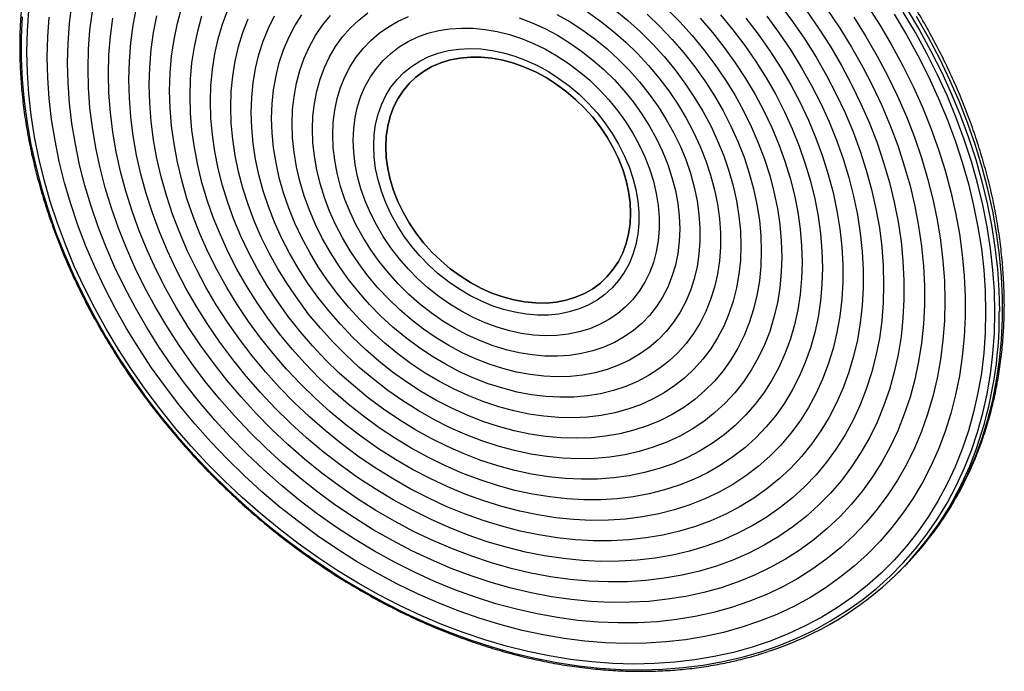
# Paper-space layout '_Trimétrica' of a CAD drawing. Header units: inches. Extents: x -6.5 to 4, y -6.6 to 4.
# Tile 1 of 2: x -6.5 to 4, y -6.6 to 0.4. Entities that reach past the tile are written whole.
import ezdxf

# ---------------------------------------------------------------- set-up
doc = ezdxf.new("R2010")
doc.units = ezdxf.units.IN
doc.header["$MEASUREMENT"] = 0

psp = doc.layouts.new('_Trimétrica')

# ---------------------------------------------------------------- linework, layer by layer
at = {"color": 7, "linetype": 'Continuous', "lineweight": 25}
psp.add_line((2.804, -5.515), (2.839, -5.482), dxfattribs=at)
at = {"color": 7, "linetype": 'Continuous', "lineweight": 25, "flags": 128}
for points in [[(2.495, 0.556), (2.63, 0.345), (2.756, 0.131), (2.873, -0.087), (2.982, -0.307), (3.081, -0.529), (3.171, -0.753), (3.252, -0.978), (3.323, -1.204), (3.384, -1.43), (3.435, -1.655), (3.476, -1.88), (3.506, -2.104), (3.527, -2.327), (3.537, -2.547), (3.537, -2.765), (3.527, -2.979), (3.506, -3.19), (3.476, -3.397), (3.435, -3.6), (3.384, -3.798), (3.323, -3.991), (3.252, -4.179), (3.171, -4.36), (3.081, -4.535), (2.982, -4.703), (2.873, -4.864), (2.756, -5.017), (2.63, -5.163), (2.495, -5.301), (2.353, -5.43), (2.202, -5.551), (2.044, -5.663), (1.879, -5.766), (1.708, -5.859), (1.529, -5.943), (1.345, -6.017), (1.155, -6.081), (0.96, -6.136), (0.759, -6.18), (0.555, -6.214), (0.346, -6.237), (0.134, -6.251), (-0.082, -6.254), (-0.3, -6.246), (-0.52, -6.229), (-0.742, -6.201), (-0.965, -6.162), (-1.189, -6.114), (-1.414, -6.055), (-1.638, -5.987), (-1.862, -5.909), (-2.085, -5.821), (-2.306, -5.723), (-2.526, -5.617), (-2.742, -5.501), (-2.956, -5.377), (-3.167, -5.244), (-3.373, -5.103), (-3.576, -4.953), (-3.774, -4.797), (-3.966, -4.633), (-4.154, -4.462), (-4.335, -4.284), (-4.51, -4.1), (-4.679, -3.91), (-4.84, -3.715), (-4.994, -3.515), (-5.141, -3.31), (-5.279, -3.102), (-5.41, -2.889), (-5.531, -2.673), (-5.644, -2.454), (-5.748, -2.233), (-5.843, -2.01), (-5.928, -1.786), (-6.004, -1.56), (-6.07, -1.334), (-6.126, -1.108), (-6.172, -0.883), (-6.208, -0.658), (-6.234, -0.435), (-6.249, -0.214), (-6.254, 0.005)], [(-6.037, -0.054), (-6.032, 0.157), (-6.016, 0.365), (-5.991, 0.57)], [(1.56, 0.57), (1.697, 0.386), (1.826, 0.198), (1.947, 0.006), (2.059, -0.19), (2.162, -0.388), (2.257, -0.589), (2.342, -0.792), (2.418, -0.996), (2.483, -1.201), (2.54, -1.407), (2.586, -1.612), (2.622, -1.816), (2.647, -2.019), (2.663, -2.22), (2.668, -2.42), (2.663, -2.616), (2.647, -2.809), (2.622, -2.998), (2.586, -3.183), (2.54, -3.363), (2.483, -3.537), (2.418, -3.707), (2.342, -3.87), (2.257, -4.026), (2.162, -4.176), (2.059, -4.318), (1.947, -4.452), (1.826, -4.579), (1.697, -4.697), (1.56, -4.807), (1.416, -4.907), (1.265, -4.999), (1.106, -5.081), (0.942, -5.153), (0.772, -5.216), (0.596, -5.268), (0.415, -5.31), (0.23, -5.343), (0.04, -5.364), (-0.153, -5.376), (-0.349, -5.377), (-0.547, -5.368), (-0.748, -5.348), (-0.951, -5.318), (-1.154, -5.278), (-1.358, -5.227), (-1.562, -5.167), (-1.765, -5.097), (-1.968, -5.017), (-2.168, -4.927), (-2.367, -4.828), (-2.563, -4.721), (-2.756, -4.604), (-2.946, -4.48), (-3.131, -4.347), (-3.312, -4.206), (-3.488, -4.058), (-3.658, -3.903), (-3.822, -3.741), (-3.98, -3.573), (-4.132, -3.4), (-4.276, -3.221), (-4.413, -3.037), (-4.542, -2.848), (-4.662, -2.656), (-4.775, -2.461), (-4.878, -2.262), (-4.972, -2.061), (-5.058, -1.859), (-5.133, -1.654), (-5.199, -1.449), (-5.255, -1.244), (-5.301, -1.039), (-5.337, -0.835), (-5.363, -0.632), (-5.379, -0.43), (-5.384, -0.231)], [(-5.384, -0.231), (-5.379, -0.035), (-5.363, 0.158), (-5.337, 0.347), (-5.301, 0.532)], [(-4.949, -0.349), (-4.943, -0.164), (-4.928, 0.018), (-4.902, 0.196), (-4.866, 0.37), (-4.82, 0.539)], [(-6.521, 0.438), (-6.532, 0.216), (-6.532, -0.008), (-6.521, -0.235), (-6.501, -0.464), (-6.47, -0.694), (-6.429, -0.926), (-6.378, -1.159), (-6.317, -1.392), (-6.246, -1.625), (-6.165, -1.857), (-6.074, -2.088), (-5.975, -2.317), (-5.866, -2.545), (-5.748, -2.77), (-5.621, -2.992), (-5.486, -3.211), (-5.342, -3.426), (-5.191, -3.637), (-5.032, -3.843), (-4.866, -4.044), (-4.692, -4.24), (-4.512, -4.43), (-4.326, -4.613), (-4.134, -4.79), (-3.936, -4.961), (-3.733, -5.124), (-3.525, -5.279), (-3.313, -5.426), (-3.097, -5.566), (-2.878, -5.697), (-2.655, -5.819), (-2.43, -5.932), (-2.203, -6.036), (-1.974, -6.131), (-1.744, -6.216), (-1.513, -6.291), (-1.281, -6.356), (-1.05, -6.412), (-0.819, -6.457), (-0.589, -6.492), (-0.361, -6.517), (-0.135, -6.531), (0.089, -6.535), (0.31, -6.529), (0.528, -6.512), (0.742, -6.485), (0.952, -6.447), (1.157, -6.4), (1.358, -6.342), (1.553, -6.274), (1.742, -6.197), (1.925, -6.11), (2.102, -6.013), (2.272, -5.907), (2.434, -5.791), (2.59, -5.667), (2.737, -5.534), (2.877, -5.393), (3.007, -5.244), (3.13, -5.087), (3.243, -4.922), (3.348, -4.75), (3.443, -4.572), (3.528, -4.387), (3.604, -4.195), (3.67, -3.998), (3.727, -3.796), (3.773, -3.589), (3.809, -3.377), (3.834, -3.161), (3.85, -2.941), (3.855, -2.719)], [(-6.472, 0.065), (-6.467, 0.286), (-6.451, 0.503)], [(2.78, 0.464), (2.91, 0.245), (3.032, 0.024), (3.146, -0.201), (3.25, -0.427), (3.345, -0.655), (3.43, -0.885), (3.506, -1.116), (3.572, -1.347), (3.628, -1.577), (3.674, -1.808), (3.71, -2.037), (3.736, -2.265), (3.751, -2.491), (3.756, -2.715), (3.751, -2.936), (3.736, -3.154), (3.71, -3.368), (3.674, -3.578), (3.628, -3.783), (3.572, -3.984), (3.506, -4.179), (3.43, -4.368), (3.345, -4.551), (3.25, -4.728), (3.146, -4.898), (3.032, -5.061), (2.91, -5.216), (2.78, -5.363), (2.641, -5.502), (2.493, -5.633), (2.339, -5.755), (2.176, -5.868), (2.007, -5.972), (1.831, -6.067), (1.648, -6.152), (1.459, -6.228), (1.265, -6.293), (1.066, -6.349), (0.861, -6.394), (0.652, -6.429), (0.439, -6.454), (0.222, -6.469), (0.003, -6.473), (-0.22, -6.467), (-0.445, -6.45), (-0.671, -6.424), (-0.899, -6.387), (-1.128, -6.339), (-1.358, -6.282), (-1.587, -6.215), (-1.816, -6.137), (-2.044, -6.05), (-2.271, -5.954), (-2.496, -5.848), (-2.718, -5.734), (-2.938, -5.61), (-3.155, -5.477), (-3.368, -5.337), (-3.577, -5.188), (-3.781, -5.031), (-3.981, -4.867), (-4.175, -4.696), (-4.364, -4.518), (-4.546, -4.334), (-4.723, -4.143), (-4.892, -3.947), (-5.054, -3.746), (-5.209, -3.54), (-5.356, -3.329), (-5.495, -3.114), (-5.626, -2.896), (-5.748, -2.674), (-5.861, -2.45), (-5.966, -2.224), (-6.06, -1.995), (-6.146, -1.766), (-6.222, -1.535), (-6.288, -1.304), (-6.344, -1.073), (-6.39, -0.843), (-6.426, -0.613), (-6.451, -0.385), (-6.467, -0.159), (-6.472, 0.065)], [(-6.254, 0.005), (-6.249, 0.222), (-6.234, 0.435)], [(2.349, 0.435), (2.478, 0.228), (2.6, 0.018), (2.712, -0.195), (2.816, -0.41), (2.911, -0.628), (2.996, -0.847), (3.071, -1.067), (3.137, -1.288), (3.193, -1.509), (3.239, -1.729), (3.275, -1.949), (3.3, -2.167), (3.316, -2.383), (3.321, -2.597), (3.316, -2.808), (3.3, -3.016), (3.275, -3.22), (3.239, -3.42), (3.193, -3.616), (3.137, -3.806), (3.071, -3.991), (2.996, -4.17), (2.911, -4.343), (2.816, -4.509), (2.712, -4.668), (2.6, -4.82), (2.478, -4.964), (2.349, -5.1), (2.211, -5.228), (2.065, -5.347), (1.912, -5.458), (1.751, -5.559), (1.584, -5.651), (1.41, -5.734), (1.23, -5.807), (1.045, -5.87), (0.854, -5.923), (0.658, -5.965), (0.458, -5.998), (0.254, -6.021), (0.046, -6.033), (-0.165, -6.034), (-0.378, -6.026), (-0.593, -6.007), (-0.811, -5.978), (-1.029, -5.938), (-1.248, -5.889), (-1.468, -5.829), (-1.687, -5.759), (-1.905, -5.68), (-2.122, -5.591), (-2.338, -5.493), (-2.551, -5.386), (-2.762, -5.269), (-2.97, -5.144), (-3.174, -5.011), (-3.374, -4.87), (-3.57, -4.72), (-3.76, -4.564), (-3.946, -4.4), (-4.126, -4.229), (-4.3, -4.052), (-4.467, -3.869), (-4.627, -3.681), (-4.781, -3.487), (-4.926, -3.288), (-5.064, -3.086), (-5.194, -2.879), (-5.315, -2.669), (-5.428, -2.456), (-5.532, -2.24), (-5.626, -2.023), (-5.711, -1.804), (-5.787, -1.583), (-5.853, -1.363), (-5.909, -1.142), (-5.955, -0.922), (-5.991, -0.702), (-6.016, -0.484), (-6.032, -0.268), (-6.037, -0.054)], [(2.067, 0.514), (2.2, 0.316), (2.325, 0.113), (2.442, -0.092), (2.549, -0.301), (2.648, -0.511), (2.738, -0.724), (2.818, -0.938), (2.888, -1.153), (2.949, -1.368), (3, -1.584), (3.041, -1.798), (3.071, -2.012), (3.092, -2.224), (3.102, -2.434), (3.102, -2.641), (3.092, -2.845), (3.071, -3.046), (3.041, -3.243), (3, -3.436), (2.949, -3.623), (2.888, -3.806), (2.818, -3.982), (2.738, -4.153), (2.648, -4.317), (2.549, -4.474), (2.442, -4.624), (2.325, -4.766), (2.2, -4.901), (2.067, -5.027), (1.926, -5.144), (1.778, -5.253), (1.622, -5.353), (1.459, -5.444), (1.29, -5.525), (1.115, -5.596), (0.934, -5.658), (0.748, -5.709), (0.557, -5.751), (0.362, -5.782), (0.162, -5.804), (-0.04, -5.814), (-0.246, -5.815), (-0.455, -5.805), (-0.665, -5.785), (-0.877, -5.755), (-1.091, -5.714), (-1.304, -5.663), (-1.518, -5.603), (-1.732, -5.532), (-1.945, -5.452), (-2.156, -5.362), (-2.366, -5.264), (-2.573, -5.156), (-2.777, -5.039), (-2.978, -4.913), (-3.176, -4.78), (-3.369, -4.638), (-3.558, -4.489), (-3.741, -4.333), (-3.919, -4.169), (-4.091, -4), (-4.257, -3.824), (-4.417, -3.642), (-4.569, -3.455), (-4.714, -3.263), (-4.851, -3.066), (-4.98, -2.866), (-5.1, -2.662), (-5.213, -2.455), (-5.316, -2.245), (-5.41, -2.033), (-5.495, -1.82), (-5.57, -1.605), (-5.636, -1.39), (-5.691, -1.175), (-5.737, -0.96), (-5.773, -0.745), (-5.799, -0.533), (-5.814, -0.322), (-5.819, -0.113)], [(-5.819, -0.113), (-5.814, 0.093), (-5.799, 0.296), (-5.773, 0.495)], [(1.84, 0.509), (1.974, 0.316), (2.1, 0.119), (2.217, -0.081), (2.326, -0.285), (2.426, -0.491), (2.516, -0.699), (2.597, -0.909), (2.668, -1.12), (2.73, -1.331), (2.781, -1.542), (2.822, -1.753), (2.853, -1.962), (2.874, -2.171), (2.884, -2.377), (2.884, -2.58), (2.874, -2.78), (2.853, -2.977), (2.822, -3.17), (2.781, -3.358), (2.73, -3.542), (2.668, -3.719), (2.597, -3.892), (2.516, -4.057), (2.426, -4.216), (2.326, -4.368), (2.217, -4.513), (2.1, -4.65), (1.974, -4.778), (1.84, -4.898), (1.698, -5.01), (1.549, -5.112), (1.392, -5.205), (1.229, -5.289), (1.059, -5.363), (0.884, -5.427), (0.703, -5.481), (0.517, -5.525), (0.327, -5.558), (0.132, -5.581), (-0.067, -5.594), (-0.268, -5.596), (-0.472, -5.588), (-0.678, -5.57), (-0.886, -5.541), (-1.096, -5.502), (-1.305, -5.452), (-1.515, -5.393), (-1.725, -5.323), (-1.933, -5.244), (-2.141, -5.155), (-2.346, -5.057), (-2.549, -4.949), (-2.749, -4.833), (-2.945, -4.708), (-3.138, -4.575), (-3.326, -4.434), (-3.51, -4.285), (-3.688, -4.129), (-3.861, -3.967), (-4.027, -3.797), (-4.187, -3.622), (-4.34, -3.441), (-4.486, -3.255), (-4.624, -3.064), (-4.754, -2.869), (-4.875, -2.67), (-4.988, -2.468), (-5.093, -2.263), (-5.188, -2.056), (-5.273, -1.847), (-5.35, -1.637), (-5.416, -1.425), (-5.472, -1.214), (-5.519, -1.003), (-5.555, -0.793), (-5.581, -0.584), (-5.596, -0.377), (-5.602, -0.172)], [(-5.602, -0.172), (-5.596, 0.03), (-5.581, 0.229), (-5.555, 0.424)], [(-5.166, -0.29), (-5.161, -0.1), (-5.146, 0.087), (-5.12, 0.27), (-5.084, 0.449)], [(1.421, 0.443), (1.552, 0.264), (1.676, 0.081), (1.791, -0.106), (1.898, -0.296), (1.996, -0.489), (2.086, -0.684), (2.165, -0.881), (2.236, -1.08), (2.296, -1.279), (2.347, -1.478), (2.388, -1.676), (2.418, -1.874), (2.439, -2.07), (2.449, -2.264), (2.449, -2.456), (2.439, -2.644), (2.418, -2.829), (2.388, -3.01), (2.347, -3.187), (2.296, -3.358), (2.236, -3.524), (2.165, -3.684), (2.086, -3.838), (1.996, -3.985), (1.898, -4.125), (1.791, -4.257), (1.676, -4.381), (1.552, -4.497), (1.421, -4.604), (1.282, -4.703), (1.136, -4.793), (0.983, -4.873), (0.824, -4.943), (0.659, -5.004), (0.489, -5.055), (0.314, -5.096), (0.134, -5.127), (-0.05, -5.147), (-0.238, -5.158), (-0.428, -5.157), (-0.621, -5.147), (-0.816, -5.126), (-1.012, -5.095), (-1.21, -5.054), (-1.407, -5.003), (-1.605, -4.941), (-1.802, -4.871), (-1.998, -4.79), (-2.192, -4.7), (-2.383, -4.601), (-2.572, -4.494), (-2.758, -4.377), (-2.94, -4.253), (-3.118, -4.12), (-3.291, -3.981), (-3.458, -3.833), (-3.62, -3.68), (-3.776, -3.519), (-3.926, -3.353), (-4.068, -3.182), (-4.203, -3.005), (-4.331, -2.824), (-4.451, -2.639), (-4.562, -2.45), (-4.664, -2.258), (-4.758, -2.064), (-4.842, -1.868), (-4.917, -1.67), (-4.983, -1.472), (-5.039, -1.273), (-5.084, -1.074), (-5.12, -0.876), (-5.146, -0.679), (-5.161, -0.483), (-5.166, -0.29)], [(1.198, 0.424), (1.33, 0.252), (1.454, 0.075), (1.57, -0.106), (1.677, -0.29), (1.776, -0.478), (1.865, -0.667), (1.946, -0.859), (2.016, -1.052), (2.077, -1.246), (2.129, -1.44), (2.17, -1.634), (2.201, -1.827), (2.221, -2.018), (2.232, -2.207), (2.232, -2.394), (2.221, -2.578), (2.201, -2.758), (2.17, -2.934), (2.129, -3.106), (2.077, -3.272), (2.016, -3.433), (1.946, -3.587), (1.865, -3.735), (1.776, -3.876), (1.677, -4.01), (1.57, -4.136), (1.454, -4.254), (1.33, -4.364), (1.198, -4.464), (1.059, -4.556), (0.913, -4.638), (0.761, -4.711), (0.602, -4.774), (0.438, -4.827), (0.268, -4.87), (0.094, -4.903), (-0.085, -4.925), (-0.267, -4.937), (-0.452, -4.939), (-0.64, -4.93), (-0.83, -4.911), (-1.021, -4.882), (-1.213, -4.842), (-1.406, -4.792), (-1.599, -4.732), (-1.791, -4.662), (-1.981, -4.583), (-2.17, -4.494), (-2.357, -4.397), (-2.541, -4.29), (-2.721, -4.175), (-2.897, -4.051), (-3.069, -3.92), (-3.236, -3.781), (-3.398, -3.635), (-3.553, -3.483), (-3.703, -3.324), (-3.845, -3.159), (-3.981, -2.989), (-4.109, -2.815), (-4.229, -2.636), (-4.34, -2.453), (-4.443, -2.267), (-4.537, -2.079), (-4.622, -1.888), (-4.698, -1.695), (-4.764, -1.502), (-4.82, -1.308), (-4.866, -1.114), (-4.902, -0.92), (-4.928, -0.728), (-4.943, -0.538), (-4.949, -0.349)], [(0.927, 0.459), (1.06, 0.297), (1.186, 0.13), (1.304, -0.041), (1.414, -0.216), (1.516, -0.394), (1.609, -0.576), (1.693, -0.759), (1.767, -0.944), (1.832, -1.131), (1.888, -1.318), (1.934, -1.505), (1.969, -1.691), (1.995, -1.877), (2.01, -2.061), (2.015, -2.242), (2.01, -2.421), (1.995, -2.596), (1.969, -2.768), (1.934, -2.935), (1.888, -3.097), (1.832, -3.254), (1.767, -3.405), (1.693, -3.55), (1.609, -3.688), (1.516, -3.818), (1.414, -3.942), (1.304, -4.057), (1.186, -4.164), (1.06, -4.262), (0.927, -4.351), (0.787, -4.432), (0.64, -4.502), (0.487, -4.564), (0.329, -4.615), (0.165, -4.656), (-0.003, -4.687), (-0.175, -4.708), (-0.351, -4.719), (-0.53, -4.72), (-0.711, -4.71), (-0.895, -4.689), (-1.079, -4.659), (-1.265, -4.619), (-1.451, -4.568), (-1.636, -4.508), (-1.821, -4.438), (-2.005, -4.358), (-2.186, -4.269), (-2.365, -4.172), (-2.541, -4.066), (-2.713, -3.951), (-2.881, -3.828), (-3.044, -3.698), (-3.203, -3.561), (-3.356, -3.417), (-3.502, -3.266), (-3.642, -3.11), (-3.776, -2.948), (-3.902, -2.781), (-4.02, -2.61), (-4.13, -2.435), (-4.232, -2.256), (-4.324, -2.075), (-4.408, -1.891), (-4.483, -1.706), (-4.548, -1.52), (-4.604, -1.333), (-4.649, -1.146), (-4.685, -0.959), (-4.711, -0.774), (-4.726, -0.59), (-4.731, -0.409)], [(-4.731, -0.409), (-4.726, -0.23), (-4.711, -0.055), (-4.685, 0.117), (-4.649, 0.284), (-4.604, 0.446)], [(-4.513, -0.468), (-4.508, -0.295), (-4.493, -0.125), (-4.467, 0.041), (-4.431, 0.203), (-4.386, 0.359), (-4.33, 0.51)], [(0.709, 0.424), (0.841, 0.27), (0.967, 0.111), (1.085, -0.053), (1.195, -0.222), (1.297, -0.393), (1.39, -0.568), (1.474, -0.746), (1.549, -0.925), (1.614, -1.105), (1.67, -1.287), (1.716, -1.468), (1.751, -1.649), (1.777, -1.829), (1.792, -2.007), (1.798, -2.183), (1.792, -2.356), (1.777, -2.526), (1.751, -2.692), (1.716, -2.853), (1.67, -3.01), (1.614, -3.161), (1.549, -3.306), (1.474, -3.444), (1.39, -3.576), (1.297, -3.7), (1.195, -3.817), (1.085, -3.925), (0.967, -4.025), (0.841, -4.116), (0.709, -4.198), (0.569, -4.271), (0.423, -4.334), (0.272, -4.387), (0.115, -4.43), (-0.047, -4.464), (-0.213, -4.486), (-0.383, -4.499), (-0.556, -4.501), (-0.731, -4.493), (-0.909, -4.475), (-1.088, -4.446), (-1.268, -4.407), (-1.448, -4.358), (-1.628, -4.299), (-1.807, -4.23), (-1.985, -4.152), (-2.16, -4.065), (-2.333, -3.969), (-2.503, -3.864), (-2.669, -3.751), (-2.83, -3.63), (-2.987, -3.501), (-3.139, -3.366), (-3.285, -3.224), (-3.424, -3.075), (-3.557, -2.921), (-3.683, -2.761), (-3.801, -2.597), (-3.911, -2.429), (-4.012, -2.257), (-4.106, -2.082), (-4.19, -1.905), (-4.265, -1.726), (-4.33, -1.545), (-4.386, -1.364), (-4.431, -1.183), (-4.467, -1.002), (-4.493, -0.822), (-4.508, -0.644), (-4.513, -0.468)], [(0.355, 0.523), (0.493, 0.383), (0.625, 0.237), (0.75, 0.085), (0.868, -0.071), (0.977, -0.232), (1.079, -0.397), (1.172, -0.565), (1.256, -0.735), (1.331, -0.908), (1.396, -1.082), (1.452, -1.257), (1.498, -1.433), (1.534, -1.608), (1.559, -1.781), (1.575, -1.954), (1.58, -2.124), (1.575, -2.291), (1.559, -2.455), (1.534, -2.615), (1.498, -2.77), (1.452, -2.921), (1.396, -3.065), (1.331, -3.204), (1.256, -3.336), (1.172, -3.461), (1.079, -3.578), (0.977, -3.688), (0.868, -3.789), (0.75, -3.882), (0.625, -3.965), (0.493, -4.039), (0.355, -4.104), (0.21, -4.159), (0.061, -4.204), (-0.094, -4.239), (-0.254, -4.264), (-0.417, -4.278), (-0.583, -4.282), (-0.753, -4.276), (-0.924, -4.259), (-1.097, -4.232), (-1.271, -4.195), (-1.445, -4.148), (-1.619, -4.091), (-1.792, -4.024), (-1.963, -3.947), (-2.132, -3.862), (-2.299, -3.767), (-2.462, -3.664), (-2.621, -3.553), (-2.776, -3.433), (-2.926, -3.307), (-3.071, -3.173), (-3.209, -3.033), (-3.341, -2.887), (-3.466, -2.736), (-3.583, -2.579), (-3.693, -2.418), (-3.795, -2.254), (-3.888, -2.086), (-3.972, -1.915), (-4.046, -1.742), (-4.112, -1.568), (-4.168, -1.393), (-4.214, -1.218), (-4.249, -1.043), (-4.275, -0.869), (-4.291, -0.697), (-4.296, -0.527)], [(0.145, 0.464), (0.281, 0.333), (0.412, 0.196), (0.536, 0.053), (0.652, -0.096), (0.761, -0.248), (0.862, -0.405), (0.955, -0.566), (1.039, -0.729), (1.113, -0.895), (1.179, -1.062), (1.234, -1.231), (1.28, -1.399), (1.316, -1.568), (1.342, -1.735), (1.357, -1.901), (1.362, -2.065), (1.357, -2.226), (1.342, -2.383), (1.316, -2.537), (1.28, -2.685), (1.234, -2.829), (1.179, -2.967), (1.113, -3.099), (1.039, -3.224), (0.955, -3.342), (0.862, -3.452), (0.761, -3.554), (0.652, -3.648), (0.536, -3.733), (0.412, -3.808), (0.281, -3.875), (0.145, -3.931), (0.002, -3.978), (-0.145, -4.015), (-0.298, -4.041), (-0.454, -4.058), (-0.613, -4.063), (-0.776, -4.059), (-0.941, -4.044), (-1.107, -4.019), (-1.274, -3.983), (-1.442, -3.938), (-1.609, -3.882), (-1.775, -3.817), (-1.94, -3.743), (-2.102, -3.659), (-2.262, -3.566), (-2.418, -3.465), (-2.57, -3.356), (-2.718, -3.239), (-2.86, -3.115), (-2.997, -2.984), (-3.128, -2.846), (-3.252, -2.703), (-3.368, -2.555), (-3.477, -2.402), (-3.578, -2.245), (-3.671, -2.085), (-3.754, -1.921), (-3.829, -1.756), (-3.894, -1.588), (-3.95, -1.42), (-3.996, -1.251), (-4.032, -1.083), (-4.058, -0.916), (-4.073, -0.75), (-4.078, -0.586)], [(-4.078, -0.586), (-4.073, -0.425), (-4.058, -0.268), (-4.032, -0.114), (-3.996, 0.035), (-3.95, 0.178), (-3.894, 0.316), (-3.829, 0.448)], [(-0.2, 0.511), (-0.061, 0.396), (0.074, 0.275), (0.202, 0.147), (0.325, 0.013), (0.44, -0.127), (0.548, -0.271), (0.648, -0.42), (0.74, -0.572), (0.823, -0.728), (0.897, -0.886), (0.962, -1.046), (1.017, -1.207), (1.063, -1.368), (1.099, -1.529), (1.124, -1.69), (1.14, -1.849), (1.145, -2.006), (1.14, -2.16), (1.124, -2.31), (1.099, -2.457), (1.063, -2.599), (1.017, -2.735), (0.962, -2.866), (0.897, -2.991), (0.823, -3.108), (0.74, -3.219), (0.648, -3.321), (0.548, -3.416), (0.44, -3.501), (0.325, -3.578), (0.202, -3.646), (0.074, -3.704), (-0.061, -3.752), (-0.2, -3.79), (-0.345, -3.819), (-0.494, -3.837), (-0.646, -3.844), (-0.801, -3.841), (-0.958, -3.828), (-1.118, -3.805), (-1.278, -3.771), (-1.438, -3.728), (-1.598, -3.674), (-1.757, -3.611), (-1.915, -3.539), (-2.07, -3.457), (-2.222, -3.367), (-2.371, -3.268), (-2.515, -3.161), (-2.655, -3.047), (-2.79, -2.926), (-2.918, -2.798), (-3.04, -2.664), (-3.156, -2.524), (-3.264, -2.38), (-3.364, -2.231), (-3.455, -2.079), (-3.538, -1.923), (-3.613, -1.765), (-3.678, -1.605), (-3.733, -1.444), (-3.779, -1.283), (-3.814, -1.121), (-3.84, -0.961), (-3.855, -0.802), (-3.861, -0.645)], [(-3.861, -0.645), (-3.855, -0.491), (-3.84, -0.341), (-3.814, -0.194), (-3.779, -0.052), (-3.733, 0.084), (-3.678, 0.215), (-3.613, 0.34), (-3.538, 0.458)], [(-0.492, 0.489), (-0.352, 0.389), (-0.215, 0.282), (-0.084, 0.167), (0.041, 0.046), (0.16, -0.082), (0.271, -0.215), (0.376, -0.354), (0.472, -0.497), (0.561, -0.644), (0.64, -0.794), (0.71, -0.946), (0.771, -1.1), (0.822, -1.255), (0.864, -1.41), (0.895, -1.565), (0.915, -1.719), (0.926, -1.871), (0.926, -2.021), (0.915, -2.167), (0.895, -2.31), (0.864, -2.448), (0.822, -2.581), (0.771, -2.708), (0.71, -2.829), (0.64, -2.943), (0.561, -3.05), (0.472, -3.149), (0.376, -3.239), (0.271, -3.321), (0.16, -3.394), (0.041, -3.457), (-0.084, -3.51), (-0.215, -3.554), (-0.352, -3.587), (-0.492, -3.61), (-0.637, -3.623), (-0.785, -3.625), (-0.936, -3.617), (-1.088, -3.598), (-1.242, -3.569), (-1.396, -3.529), (-1.551, -3.48), (-1.704, -3.42), (-1.856, -3.352), (-2.005, -3.273), (-2.151, -3.186), (-2.294, -3.091), (-2.433, -2.987), (-2.567, -2.876), (-2.695, -2.758), (-2.817, -2.633), (-2.932, -2.503), (-3.04, -2.367), (-3.141, -2.226), (-3.233, -2.081), (-3.317, -1.932), (-3.392, -1.781), (-3.458, -1.628), (-3.514, -1.473), (-3.56, -1.318), (-3.596, -1.163), (-3.622, -1.008), (-3.638, -0.855), (-3.643, -0.704)], [(-3.643, -0.704), (-3.638, -0.556), (-3.622, -0.412), (-3.596, -0.271), (-3.56, -0.136), (-3.514, -0.005), (-3.458, 0.119), (-3.392, 0.236), (-3.317, 0.347), (-3.233, 0.45)], [(-3.425, -0.763), (-3.42, -0.624), (-3.405, -0.487), (-3.379, -0.355), (-3.343, -0.227), (-3.298, -0.105), (-3.243, 0.01), (-3.178, 0.12), (-3.104, 0.222), (-3.022, 0.316), (-2.931, 0.402), (-2.833, 0.48)], [(-0.817, 0.462), (-0.678, 0.382), (-0.542, 0.294), (-0.41, 0.197), (-0.282, 0.094), (-0.16, -0.017), (-0.045, -0.135), (0.065, -0.258), (0.167, -0.387), (0.262, -0.52), (0.348, -0.658), (0.426, -0.798), (0.496, -0.942), (0.556, -1.087), (0.606, -1.233), (0.647, -1.38), (0.677, -1.527), (0.698, -1.672), (0.708, -1.816), (0.708, -1.958), (0.698, -2.096), (0.677, -2.23), (0.647, -2.36), (0.606, -2.485), (0.556, -2.604), (0.496, -2.717), (0.426, -2.822), (0.348, -2.921), (0.262, -3.011), (0.167, -3.093), (0.065, -3.166), (-0.045, -3.23), (-0.16, -3.284), (-0.282, -3.329), (-0.41, -3.364), (-0.542, -3.388), (-0.678, -3.402), (-0.817, -3.406), (-0.959, -3.4), (-1.103, -3.383), (-1.248, -3.356), (-1.394, -3.319), (-1.54, -3.272), (-1.685, -3.215), (-1.828, -3.149), (-1.969, -3.073), (-2.107, -2.989), (-2.241, -2.897), (-2.37, -2.797), (-2.495, -2.69), (-2.614, -2.575), (-2.727, -2.455), (-2.833, -2.329), (-2.931, -2.198), (-3.022, -2.062), (-3.104, -1.923), (-3.178, -1.781), (-3.243, -1.637), (-3.298, -1.491), (-3.343, -1.344), (-3.379, -1.197), (-3.405, -1.051), (-3.42, -0.906), (-3.425, -0.763)], [(-3.208, -0.823), (-3.203, -0.69), (-3.187, -0.561), (-3.161, -0.436), (-3.125, -0.317), (-3.08, -0.202), (-3.024, -0.095), (-2.96, 0.006), (-2.886, 0.1), (-2.804, 0.186), (-2.714, 0.263), (-2.616, 0.331), (-2.511, 0.39), (-2.4, 0.439)], [(-1.22, 0.425), (-1.082, 0.373), (-0.946, 0.311), (-0.813, 0.24), (-0.682, 0.16), (-0.555, 0.072), (-0.433, -0.024), (-0.316, -0.127), (-0.205, -0.237), (-0.1, -0.353), (-0.002, -0.474), (0.088, -0.601), (0.17, -0.731), (0.244, -0.864), (0.309, -1), (0.364, -1.138), (0.41, -1.277), (0.446, -1.417), (0.471, -1.555), (0.487, -1.693), (0.492, -1.828), (0.487, -1.961), (0.471, -2.09), (0.446, -2.214), (0.41, -2.334), (0.364, -2.448), (0.309, -2.556), (0.244, -2.657), (0.17, -2.751), (0.088, -2.836), (-0.002, -2.913), (-0.1, -2.981), (-0.205, -3.04), (-0.316, -3.09), (-0.433, -3.129), (-0.555, -3.159), (-0.682, -3.178), (-0.813, -3.187), (-0.946, -3.185), (-1.082, -3.173), (-1.22, -3.151), (-1.358, -3.118), (-1.496, -3.076), (-1.634, -3.023), (-1.77, -2.961), (-1.903, -2.89), (-2.034, -2.811), (-2.16, -2.722), (-2.283, -2.627), (-2.4, -2.523), (-2.511, -2.414), (-2.616, -2.298), (-2.714, -2.176), (-2.804, -2.05), (-2.886, -1.92), (-2.96, -1.786), (-3.024, -1.65), (-3.08, -1.512), (-3.125, -1.373), (-3.161, -1.234), (-3.187, -1.095), (-3.203, -0.958), (-3.208, -0.823)], [(3.855, -2.719), (3.85, -2.493), (3.834, -2.265), (3.809, -2.035), (3.773, -1.804), (3.727, -1.571), (3.67, -1.338), (3.604, -1.106), (3.528, -0.873), (3.443, -0.641), (3.348, -0.411), (3.243, -0.182), (3.13, 0.044), (3.007, 0.268), (2.877, 0.488)], [(2.918, 0.516), (3.05, 0.294), (3.173, 0.069), (3.287, -0.158), (3.392, -0.388), (3.488, -0.62), (3.574, -0.853), (3.65, -1.087), (3.716, -1.321), (3.773, -1.555), (3.819, -1.789), (3.855, -2.021), (3.881, -2.253), (3.897, -2.482), (3.902, -2.709)], [(3.097, -5.199), (3.147, -5.136), (3.266, -4.974), (3.375, -4.805), (3.476, -4.629), (3.567, -4.446), (3.648, -4.257), (3.719, -4.061), (3.781, -3.861), (3.832, -3.655), (3.873, -3.444), (3.904, -3.229), (3.925, -3.01), (3.935, -2.787), (3.935, -2.562), (3.925, -2.334), (3.904, -2.103), (3.873, -1.871), (3.832, -1.638), (3.781, -1.404), (3.719, -1.17), (3.648, -0.936), (3.567, -0.702), (3.476, -0.47), (3.375, -0.239), (3.266, -0.01), (3.147, 0.216), (3.02, 0.439)], [(-4.296, -0.527), (-4.291, -0.36), (-4.275, -0.196), (-4.249, -0.036), (-4.214, 0.12), (-4.168, 0.27), (-4.112, 0.415)], [(-2.99, -0.882), (-2.985, -0.757), (-2.969, -0.637), (-2.944, -0.52), (-2.908, -0.409), (-2.863, -0.304), (-2.808, -0.205), (-2.744, -0.113), (-2.671, -0.029), (-2.589, 0.047), (-2.5, 0.115), (-2.404, 0.173), (-2.301, 0.222), (-2.193, 0.261), (-2.079, 0.29), (-1.96, 0.309), (-1.837, 0.317), (-1.712, 0.315), (-1.584, 0.303), (-1.455, 0.28), (-1.325, 0.247), (-1.196, 0.205), (-1.067, 0.152), (-0.941, 0.091), (-0.817, 0.02), (-0.696, -0.059), (-0.58, -0.146), (-0.468, -0.241), (-0.362, -0.343), (-0.263, -0.45), (-0.17, -0.564), (-0.085, -0.682), (-0.008, -0.804), (0.061, -0.929), (0.121, -1.057), (0.171, -1.187), (0.211, -1.317), (0.242, -1.448), (0.263, -1.577), (0.273, -1.706), (0.273, -1.831), (0.263, -1.954), (0.242, -2.073), (0.211, -2.187), (0.171, -2.295), (0.121, -2.397), (0.061, -2.493), (-0.008, -2.581), (-0.085, -2.661), (-0.17, -2.733), (-0.263, -2.796), (-0.362, -2.849), (-0.468, -2.893), (-0.58, -2.927), (-0.696, -2.951), (-0.817, -2.965), (-0.941, -2.968), (-1.067, -2.961), (-1.196, -2.943), (-1.325, -2.916), (-1.455, -2.878), (-1.584, -2.83), (-1.712, -2.773), (-1.837, -2.707), (-1.96, -2.632), (-2.079, -2.549), (-2.193, -2.458), (-2.301, -2.36), (-2.404, -2.255), (-2.5, -2.144), (-2.589, -2.029), (-2.671, -1.909), (-2.744, -1.785), (-2.808, -1.658), (-2.863, -1.529), (-2.908, -1.399), (-2.944, -1.268), (-2.969, -1.138), (-2.985, -1.009), (-2.99, -0.882)], [(-2.772, -0.941), (-2.767, -0.824), (-2.752, -0.712), (-2.726, -0.604), (-2.689, -0.501), (-2.643, -0.404), (-2.588, -0.314), (-2.523, -0.232), (-2.45, -0.157), (-2.369, -0.092), (-2.28, -0.035), (-2.184, 0.012), (-2.083, 0.049), (-1.976, 0.076), (-1.864, 0.092), (-1.748, 0.098), (-1.63, 0.094), (-1.51, 0.079), (-1.388, 0.054), (-1.267, 0.018), (-1.146, -0.028), (-1.026, -0.083), (-0.909, -0.147), (-0.796, -0.22), (-0.686, -0.301), (-0.582, -0.39), (-0.483, -0.486), (-0.39, -0.588), (-0.305, -0.696), (-0.228, -0.808), (-0.159, -0.924), (-0.099, -1.042), (-0.048, -1.163), (-0.007, -1.286), (0.024, -1.408), (0.045, -1.53), (0.055, -1.65), (0.055, -1.768), (0.045, -1.883), (0.024, -1.994), (-0.007, -2.099), (-0.048, -2.199), (-0.099, -2.293), (-0.159, -2.379), (-0.228, -2.457), (-0.305, -2.527), (-0.39, -2.588), (-0.483, -2.64), (-0.582, -2.682), (-0.686, -2.714), (-0.796, -2.736), (-0.909, -2.747), (-1.026, -2.748), (-1.146, -2.738), (-1.267, -2.718), (-1.388, -2.688), (-1.51, -2.647), (-1.63, -2.597), (-1.748, -2.537), (-1.864, -2.468), (-1.976, -2.391), (-2.083, -2.306), (-2.184, -2.213), (-2.28, -2.114), (-2.369, -2.01), (-2.45, -1.9), (-2.523, -1.786), (-2.588, -1.668), (-2.643, -1.548), (-2.689, -1.426), (-2.726, -1.304), (-2.752, -1.181), (-2.767, -1.06), (-2.772, -0.941)], [(-2.643, -0.951), (-2.638, -0.839), (-2.622, -0.731), (-2.596, -0.627), (-2.56, -0.529), (-2.514, -0.437), (-2.459, -0.352), (-2.394, -0.275), (-2.321, -0.206), (-2.24, -0.146), (-2.152, -0.095), (-2.057, -0.054), (-1.956, -0.023), (-1.851, -0.003), (-1.741, 0.008), (-1.628, 0.007), (-1.513, -0.004), (-1.396, -0.026), (-1.279, -0.057), (-1.162, -0.099), (-1.047, -0.151), (-0.934, -0.212), (-0.825, -0.281), (-0.719, -0.359), (-0.618, -0.445), (-0.524, -0.538), (-0.435, -0.636), (-0.354, -0.74), (-0.281, -0.849), (-0.217, -0.961), (-0.161, -1.076), (-0.115, -1.193), (-0.079, -1.311), (-0.053, -1.429), (-0.037, -1.546), (-0.032, -1.661), (-0.037, -1.773), (-0.053, -1.881), (-0.079, -1.984), (-0.115, -2.083), (-0.161, -2.174), (-0.217, -2.259), (-0.281, -2.337), (-0.354, -2.406), (-0.435, -2.466), (-0.524, -2.516), (-0.618, -2.557), (-0.719, -2.588), (-0.825, -2.609), (-0.934, -2.619), (-1.047, -2.618), (-1.162, -2.607), (-1.279, -2.586), (-1.396, -2.554), (-1.513, -2.512), (-1.628, -2.46), (-1.741, -2.4), (-1.851, -2.33), (-1.956, -2.252), (-2.057, -2.166), (-2.152, -2.074), (-2.24, -1.975), (-2.321, -1.871), (-2.394, -1.762), (-2.459, -1.65), (-2.514, -1.535), (-2.56, -1.418), (-2.596, -1.3), (-2.622, -1.182), (-2.638, -1.066), (-2.643, -0.951)], [(-0.032, -1.661), (-0.037, -1.546), (-0.053, -1.429), (-0.079, -1.311), (-0.115, -1.193), (-0.161, -1.076), (-0.217, -0.961), (-0.281, -0.849), (-0.354, -0.74), (-0.435, -0.636), (-0.524, -0.538), (-0.618, -0.445), (-0.719, -0.359), (-0.825, -0.281), (-0.934, -0.212), (-1.047, -0.151), (-1.162, -0.099), (-1.279, -0.057), (-1.396, -0.026), (-1.513, -0.004), (-1.628, 0.007), (-1.741, 0.008), (-1.851, -0.003), (-1.956, -0.023), (-2.057, -0.054), (-2.152, -0.095), (-2.24, -0.146), (-2.321, -0.206), (-2.394, -0.275), (-2.459, -0.352), (-2.514, -0.437), (-2.56, -0.529), (-2.596, -0.627), (-2.622, -0.731), (-2.638, -0.839), (-2.643, -0.951), (-2.638, -1.066), (-2.622, -1.182), (-2.596, -1.3), (-2.56, -1.418), (-2.514, -1.535), (-2.459, -1.65), (-2.394, -1.762), (-2.321, -1.871), (-2.24, -1.975), (-2.152, -2.074), (-2.057, -2.166), (-1.956, -2.252), (-1.851, -2.33), (-1.741, -2.4), (-1.628, -2.46), (-1.513, -2.512), (-1.396, -2.554), (-1.279, -2.586), (-1.162, -2.607), (-1.047, -2.618), (-0.934, -2.619), (-0.825, -2.609), (-0.719, -2.588), (-0.618, -2.557), (-0.524, -2.516), (-0.435, -2.466), (-0.354, -2.406), (-0.281, -2.337), (-0.217, -2.259), (-0.161, -2.174), (-0.115, -2.083), (-0.079, -1.984), (-0.053, -1.881), (-0.037, -1.773), (-0.032, -1.661)]]:
    psp.add_lwpolyline(points, dxfattribs=at)
at = {"color": 7, "linetype": 'Continuous', "lineweight": 25}
for centre, radius, start, end in [((-0.396, -2.744), 4.298, 340.5895, 0.4639), ((0.368, -3.019), 3.487, 287.9717, 340.6899), ((0.463, -3.047), 3.402, 314.308, 320.7563)]:
    psp.add_arc(centre, radius, start, end, dxfattribs=at)
for points, knots in [([(3.101, -5.193), (3.13, -5.158), (3.198, -5.074), (3.298, -4.933), (3.401, -4.771), (3.495, -4.602), (3.582, -4.428), (3.659, -4.248), (3.728, -4.062), (3.788, -3.872), (3.839, -3.676), (3.881, -3.477), (3.914, -3.274), (3.937, -3.066), (3.952, -2.856), (3.957, -2.643), (3.952, -2.427), (3.938, -2.21), (3.915, -1.99), (3.883, -1.77), (3.842, -1.548), (3.791, -1.326), (3.731, -1.104), (3.663, -0.882), (3.586, -0.661), (3.5, -0.44), (3.405, -0.222), (3.303, -0.005), (3.192, 0.21), (3.073, 0.422), (2.946, 0.631), (2.813, 0.836), (2.671, 1.038), (2.523, 1.236), (2.368, 1.43), (2.207, 1.619), (2.039, 1.802), (1.865, 1.98), (1.686, 2.153), (1.502, 2.319), (1.313, 2.48), (1.119, 2.633), (0.921, 2.78), (0.719, 2.919), (0.513, 3.051), (0.304, 3.176), (0.092, 3.293), (-0.122, 3.401), (-0.338, 3.502), (-0.556, 3.594), (-0.775, 3.677), (-0.996, 3.752), (-1.216, 3.817), (-1.437, 3.874), (-1.658, 3.922), (-1.878, 3.96), (-2.097, 3.989), (-2.315, 4.009), (-2.531, 4.019), (-2.745, 4.02), (-2.956, 4.012), (-3.164, 3.994), (-3.369, 3.966), (-3.57, 3.93), (-3.767, 3.884), (-3.959, 3.829), (-4.147, 3.765), (-4.33, 3.692), (-4.507, 3.611), (-4.678, 3.52), (-4.844, 3.421), (-4.999, 3.317), (-5.097, 3.242), (-5.143, 3.206)], [0, 0, 0, 0, 0.009899, 0.023945, 0.037995, 0.052052, 0.066118, 0.080192, 0.094277, 0.108372, 0.122478, 0.136595, 0.150721, 0.164858, 0.179004, 0.193157, 0.207319, 0.221486, 0.235659, 0.249836, 0.264018, 0.278202, 0.292389, 0.306578, 0.320768, 0.334959, 0.349151, 0.363343, 0.377535, 0.391727, 0.40592, 0.420112, 0.434304, 0.448495, 0.462687, 0.476879, 0.49107, 0.505262, 0.519454, 0.533646, 0.547839, 0.562032, 0.576225, 0.590419, 0.604614, 0.618809, 0.633004, 0.647201, 0.661398, 0.675595, 0.689792, 0.703989, 0.718185, 0.73238, 0.746574, 0.760766, 0.774955, 0.789141, 0.803322, 0.817498, 0.831668, 0.84583, 0.859985, 0.87413, 0.888266, 0.902391, 0.916505, 0.930608, 0.944699, 0.95878, 0.97285, 0.986912, 1, 1, 1, 1]), ([(-6.319, 1.544), (-6.338, 1.485), (-6.379, 1.363), (-6.429, 1.173), (-6.471, 0.976), (-6.505, 0.774), (-6.529, 0.568), (-6.544, 0.359), (-6.55, 0.148), (-6.546, -0.067), (-6.534, -0.283), (-6.512, -0.501), (-6.481, -0.721), (-6.44, -0.941), (-6.391, -1.163), (-6.332, -1.384), (-6.265, -1.605), (-6.189, -1.826), (-6.105, -2.046), (-6.012, -2.264), (-5.91, -2.481), (-5.801, -2.696), (-5.683, -2.908), (-5.558, -3.117), (-5.426, -3.323), (-5.286, -3.525), (-5.139, -3.724), (-4.985, -3.918), (-4.825, -4.107), (-4.659, -4.292), (-4.486, -4.471), (-4.308, -4.644), (-4.125, -4.812), (-3.937, -4.973), (-3.745, -5.128), (-3.547, -5.276), (-3.347, -5.417), (-3.142, -5.551), (-2.934, -5.677), (-2.724, -5.795), (-2.51, -5.906), (-2.295, -6.008), (-2.078, -6.102), (-1.86, -6.187), (-1.641, -6.264), (-1.421, -6.332), (-1.201, -6.391), (-0.981, -6.441), (-0.761, -6.482), (-0.543, -6.513), (-0.326, -6.536), (-0.111, -6.549), (0.102, -6.552), (0.312, -6.547), (0.52, -6.532), (0.724, -6.508), (0.925, -6.474), (1.122, -6.431), (1.293, -6.386), (1.396, -6.352), (1.437, -6.338)], [0, 0, 0, 0, 0.016306, 0.033646, 0.050988, 0.068335, 0.085684, 0.103036, 0.12039, 0.137747, 0.155106, 0.172467, 0.189829, 0.207192, 0.224556, 0.241921, 0.259286, 0.276652, 0.294019, 0.311385, 0.328751, 0.346118, 0.363485, 0.380851, 0.398217, 0.415584, 0.43295, 0.450317, 0.467683, 0.485049, 0.502415, 0.519782, 0.537148, 0.554515, 0.571881, 0.589248, 0.606615, 0.623982, 0.64135, 0.658717, 0.676085, 0.693453, 0.710821, 0.728189, 0.745557, 0.762924, 0.780292, 0.797659, 0.815026, 0.832392, 0.849757, 0.86712, 0.884482, 0.901843, 0.919201, 0.936556, 0.953909, 0.97126, 0.988606, 1, 1, 1, 1])]:
    psp.add_open_spline(points, degree=3, knots=knots, dxfattribs=at)

doc.saveas('drawing.dxf')
